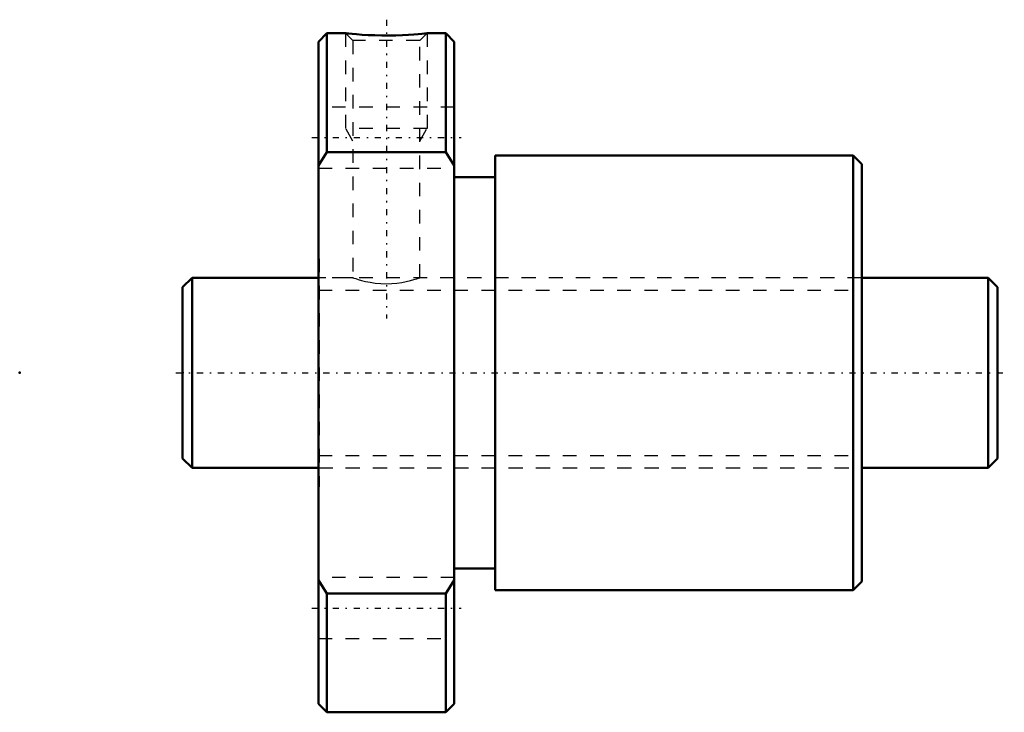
# Model space of a CAD drawing. Header units: millimetres. Extents: x -12 to 60.5, y -25 to 26.
import ezdxf

# ---------------------------------------------------------------- set-up
doc = ezdxf.new("R2010")
doc.units = ezdxf.units.MM
doc.linetypes.add('Center', pattern=[1.5, 0.45, -0.5, 0.05, -0.5])
doc.linetypes.add('Dashed', pattern=[2, 1, -1])
for name, color, linetype, lineweight in [('2d ConnectionPoints', 7, 'Continuous', 50), ('AM_0', 7, 'Continuous', 50), ('AM_5', 3, 'Continuous', 25), ('AM_7', 7, 'Center', 25), ('AM_9', 6, 'Dashed', 25)]:
    doc.layers.add(name, color=color, linetype=linetype, lineweight=lineweight)

# ---------------------------------------------------------------- blocks, each defined once
blk = doc.blocks.new('1_BTK_1405V_2_6ZZ_Nut_0_in_BTK1405V_2_6ZZ_60LC7T_000_0')
at = {"layer": 'AM_0'}
for p, q in [((10.625, 25), (10, 24.375)), ((12.009, 25), (10.625, 25)), ((10.625, 25), (10.625, 16.248)), ((19.375, 25), (17.992, 25)), ((20, 24.375), (19.375, 25)), ((19.375, 25), (19.375, 16.248)), ((10, 24.375), (10, -24.375)), ((20, 24.375), (20, -24.375)), ((10.625, 16.248), (10, 15.269)), ((19.375, 16.248), (10.625, 16.248)), ((20, 15.269), (19.375, 16.248)), ((49.36, 16), (23, 16)), ((23, 16), (23, -16)), ((50, 15.36), (49.36, 16)), ((49.36, 16), (49.36, -16)), ((50, 15.36), (50, -15.36)), ((23, 14.4), (20, 14.4)), ((20, -14.4), (23, -14.4)), ((10, -15.269), (10.625, -16.248)), ((19.375, -16.248), (20, -15.269)), ((49.36, -16), (50, -15.36)), ((10.625, -16.248), (19.375, -16.248)), ((10.625, -16.248), (10.625, -25)), ((19.375, -16.248), (19.375, -25)), ((23, -16), (49.36, -16)), ((10, -24.375), (10.625, -25)), ((19.375, -25), (20, -24.375)), ((10.625, -25), (19.375, -25))]:
    blk.add_line(p, q, dxfattribs=at)
blk.add_lwpolyline([(18, 25), (17.997, 25), (17.94, 24.994), (17.806, 24.98), (17.608, 24.961), (17.34, 24.937), (17.012, 24.911), (16.625, 24.886), (16.186, 24.864), (15.705, 24.847), (15.198, 24.839), (14.672, 24.84), (14.16, 24.851), (13.657, 24.871), (13.211, 24.896), (12.805, 24.925), (12.488, 24.952), (12.236, 24.976), (12.081, 24.991), (12.006, 24.999), (12, 25)], dxfattribs=at)
at = {"layer": 'AM_5', "linetype": 'Dashed'}
for p, q in [((12, 25), (12, 18)), ((18, 25), (18, 18)), ((18, 18), (12, 18)), ((12.541, 17.062), (12, 18)), ((17.458, 17.062), (18, 18))]:
    blk.add_line(p, q, dxfattribs=at)
at = {"layer": 'AM_7'}
for p, q in [((15, 26), (15, 4)), ((9.5, 17.321), (20.5, 17.321)), ((9.5, -17.321), (20.5, -17.321))]:
    blk.add_line(p, q, dxfattribs=at)
at = {"layer": 'AM_9'}
for p, q in [((12, 25), (12.541, 24.459)), ((17.458, 24.459), (18, 25)), ((12.541, 24.459), (12.541, 6.997)), ((17.458, 24.459), (12.541, 24.459)), ((17.458, 6.997), (17.458, 24.459)), ((20, 19.571), (10, 19.571)), ((10, 15.071), (20, 15.071)), ((10.05, 8.4), (10, 8.4)), ((10.05, 8.4), (10.05, -8.4)), ((50, 8.4), (49.95, 8.4)), ((49.95, 8.4), (49.95, -8.4)), ((12.55, 7), (10.05, 7)), ((49.95, 7), (17.451, 7)), ((10.05, -7), (49.95, -7)), ((10, -8.4), (10.05, -8.4)), ((49.95, -8.4), (50, -8.4)), ((20, -15.071), (10, -15.071)), ((10, -19.571), (20, -19.571))]:
    blk.add_line(p, q, dxfattribs=at)
blk.add_lwpolyline([(12.541, 7), (12.551, 6.997), (12.615, 6.975), (12.741, 6.932), (12.922, 6.876), (13.161, 6.807), (13.455, 6.734), (13.802, 6.663), (14.181, 6.605), (14.598, 6.566), (14.996, 6.554), (15.405, 6.567), (15.776, 6.6), (16.136, 6.652), (16.468, 6.716), (16.769, 6.789), (17.029, 6.861), (17.238, 6.926), (17.377, 6.972), (17.45, 6.997), (17.458, 7)], dxfattribs=at)
blk = doc.blocks.new('2_BTK_1405V_2_600_Shaft_0_in_BTK1405V_2_6ZZ_60LC7T_000_0')
at = {"layer": 'AM_0'}
for p, q in [((0.7, 7), (0, 6.3)), ((10, 7), (0.7, 7)), ((0.7, 7), (0.7, -7)), ((59.3, 7), (50, 7)), ((60, 6.3), (59.3, 7)), ((59.3, 7), (59.3, -7)), ((0, 6.3), (0, -6.3)), ((60, 6.3), (60, -6.3)), ((0, -6.3), (0.7, -7)), ((59.3, -7), (60, -6.3)), ((0.7, -7), (10, -7)), ((50, -7), (59.3, -7))]:
    blk.add_line(p, q, dxfattribs=at)
at = {"layer": 'AM_5', "linetype": 'Dashed'}
for p, q in [((10, 6.08), (50, 6.08)), ((10, -6.08), (50, -6.08))]:
    blk.add_line(p, q, dxfattribs=at)
at = {"layer": 'AM_7'}
blk.add_line((-0.5, 0), (60.5, 0), dxfattribs=at)
at = {"layer": 'AM_9'}
for p, q in [((50, 7), (10, 7)), ((10, -7), (50, -7))]:
    blk.add_line(p, q, dxfattribs=at)

msp = doc.modelspace()

# ---------------------------------------------------------------- linework, layer by layer
at = {"layer": '2d ConnectionPoints'}
for p in [(-12, 0), (0, 0), (60, 0)]:
    msp.add_point(p, dxfattribs=at)

# ---------------------------------------------------------------- block references
for name in ['1_BTK_1405V_2_6ZZ_Nut_0_in_BTK1405V_2_6ZZ_60LC7T_000_0', '2_BTK_1405V_2_600_Shaft_0_in_BTK1405V_2_6ZZ_60LC7T_000_0']:
    msp.add_blockref(name, (0, 0))

doc.saveas('drawing.dxf')
